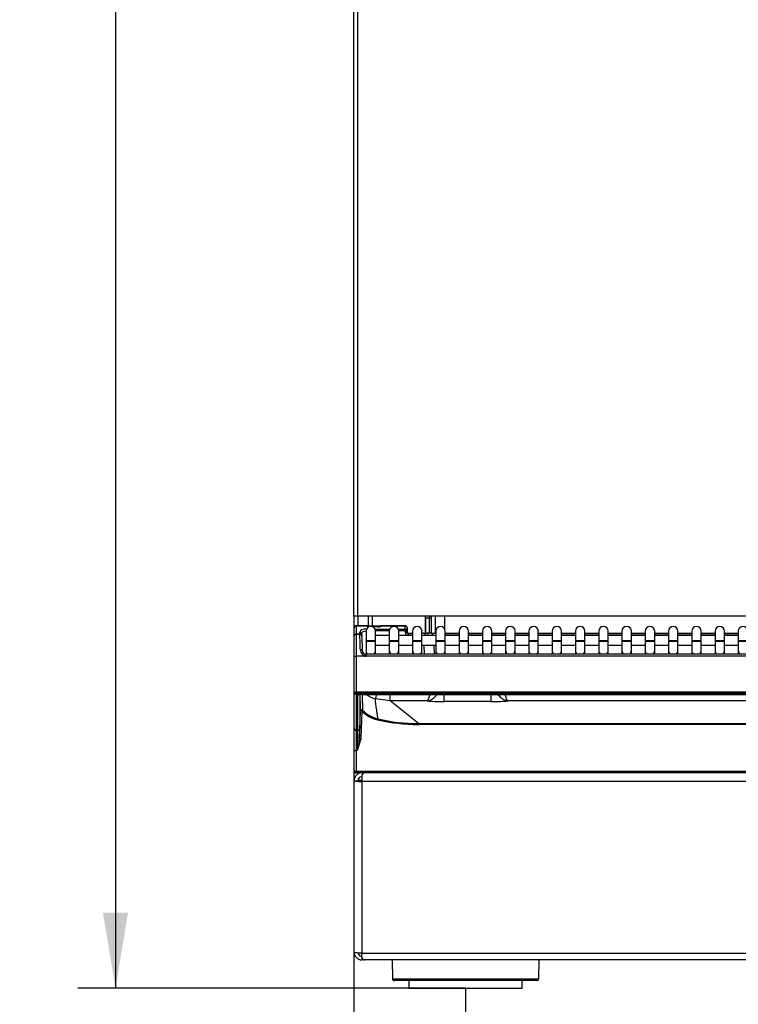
# Model space of a CAD drawing. Header units: millimetres. Extents: x -40 to 419, y 0 to 295.
# Tile 26 of 72: x 37 to 65, y 171 to 210. Entities that reach past the tile are written whole.
import ezdxf
from ezdxf.enums import TextEntityAlignment as Align

# ---------------------------------------------------------------- set-up
doc = ezdxf.new("R2010")
doc.units = ezdxf.units.MM
doc.layers.add('BW4_CTMPLUS_RL', color=7, linetype='Continuous')
doc.layers.add('Standard', color=7, linetype='Continuous')
doc.styles.add('SEACAD_Arial', font='arial.ttf')
doc.dimstyles.new('ISO_(mm)', dxfattribs={"dimtxt": 3, "dimasz": 3, "dimexe": 1.5, "dimexo": 0, "dimgap": 0.75, "dimtad": 1, "dimdec": 0, "dimlfac": 6.666667, "dimtxsty": 'SEACAD_Arial', "dimblk1": '_SE_FILLED', "dimblk2": '_SE_FILLED', "dimsah": 1, "dimcen": 1.5, "dimadec": 0, "dimazin": 0, "dimtfac": 0.5, "dimtmove": 0, "dimatfit": 3, "dimfxl": 1, "dimarcsym": 0})

# ---------------------------------------------------------------- blocks, each defined once
blk = doc.blocks.new('SE')
at = {"layer": 'BW4_CTMPLUS_RL', "color": 7, "linetype": 'Continuous'}
for p, q in [((50.015, 186.652), (50.015, 244.177)), ((50.165, 244.177), (50.165, 186.652)), ((50.165, 186.652), (50.015, 186.652)), ((50.015, 186.652), (50.015, 180.607)), ((91.49, 186.652), (50.165, 186.652)), ((50.195, 186.277), (50.195, 186.652)), ((50.585, 186.652), (50.585, 186.277)), ((50.765, 186.277), (50.765, 186.652)), ((52.853, 186.652), (52.853, 185.975)), ((52.865, 186.577), (52.865, 186.652)), ((53.015, 186.652), (53.015, 186.577)), ((53.105, 185.972), (53.105, 186.652)), ((53.255, 185.977), (53.255, 186.652)), ((53.615, 186.652), (53.615, 186.169)), ((50.03, 186.196), (50.03, 186.202)), ((50.03, 185.881), (50.03, 186.196)), ((50.105, 186.277), (50.546, 186.277)), ((50.105, 186.277), (50.105, 186.266)), ((50.546, 186.266), (50.105, 186.266)), ((50.105, 186.266), (50.105, 185.95)), ((50.546, 186.277), (50.636, 186.277)), ((50.546, 186.266), (50.546, 186.277)), ((50.546, 186.264), (50.546, 186.266)), ((50.636, 186.277), (50.984, 186.277)), ((50.636, 186.241), (50.636, 186.277)), ((50.983, 186.232), (50.767, 186.232)), ((50.983, 186.229), (50.774, 186.229)), ((50.984, 186.277), (51.104, 186.277)), ((50.984, 186.277), (50.984, 186.232)), ((51.104, 186.275), (51.101, 186.266)), ((52.058, 186.266), (51.101, 186.266)), ((51.104, 186.277), (52.057, 186.277)), ((51.104, 186.277), (51.104, 186.275)), ((52.058, 186.266), (52.057, 186.277)), ((52.062, 186.144), (52.058, 186.266)), ((52.132, 186.204), (52.133, 186.199)), ((52.133, 186.199), (52.137, 186.077)), ((53.027, 186.577), (52.865, 186.577)), ((52.865, 186.577), (52.865, 185.977)), ((53.027, 185.977), (53.027, 186.577)), ((53.105, 186.577), (53.027, 186.577)), ((50.03, 185.864), (50.03, 185.881)), ((50.03, 185.075), (50.03, 185.864)), ((50.105, 185.95), (50.257, 185.95)), ((50.105, 185.95), (50.105, 185.939)), ((50.105, 185.939), (50.105, 185.071)), ((50.105, 185.939), (50.257, 185.939)), ((50.257, 185.95), (50.254, 186.023)), ((50.329, 185.956), (50.332, 185.883)), ((50.332, 185.867), (50.332, 185.883)), ((50.332, 185.867), (50.352, 185.293)), ((50.502, 186.061), (50.502, 185.686)), ((50.858, 186.144), (51.445, 186.144)), ((51.427, 186.075), (50.877, 186.075)), ((50.877, 185.686), (50.877, 186.061)), ((51.426, 185.881), (50.877, 185.881)), ((51.426, 186.061), (51.426, 185.686)), ((51.782, 186.144), (52.062, 186.144)), ((52.062, 186.075), (51.801, 186.075)), ((51.801, 185.686), (51.801, 186.061)), ((52.35, 185.881), (51.801, 185.881)), ((52.062, 186.144), (52.062, 186.075)), ((52.062, 186.075), (52.137, 186.077)), ((52.064, 186.006), (52.062, 186.075)), ((52.139, 186.009), (52.064, 186.006)), ((52.137, 186.077), (52.139, 186.009)), ((52.144, 185.977), (52.35, 185.977)), ((52.35, 185.902), (52.19, 185.902)), ((52.35, 186.061), (52.35, 185.686)), ((52.725, 185.686), (52.725, 186.061)), ((53.274, 185.881), (52.725, 185.881)), ((52.779, 185.977), (52.728, 185.977)), ((52.779, 185.977), (52.929, 185.977)), ((52.854, 185.904), (52.855, 185.881)), ((53.079, 185.977), (52.929, 185.977)), ((52.968, 185.881), (52.967, 185.9)), ((53.079, 185.977), (53.274, 185.977)), ((53.155, 185.881), (53.154, 185.904)), ((53.274, 186.061), (53.274, 185.686)), ((53.649, 185.686), (53.649, 186.061)), ((53.649, 185.977), (54.198, 185.977)), ((54.198, 185.902), (53.649, 185.902)), ((54.198, 185.881), (53.649, 185.881)), ((54.198, 186.061), (54.198, 185.686)), ((54.573, 185.686), (54.573, 186.061)), ((54.573, 185.977), (55.122, 185.977)), ((55.122, 185.902), (54.573, 185.902)), ((55.122, 185.881), (54.573, 185.881)), ((55.122, 186.061), (55.122, 185.686)), ((55.497, 185.686), (55.497, 186.061)), ((55.497, 185.977), (56.046, 185.977)), ((56.046, 185.902), (55.497, 185.902)), ((56.046, 185.881), (55.497, 185.881)), ((56.046, 186.061), (56.046, 185.686)), ((56.421, 185.686), (56.421, 186.061)), ((56.421, 185.977), (56.969, 185.977)), ((56.969, 185.902), (56.421, 185.902)), ((56.969, 185.881), (56.421, 185.881)), ((56.969, 186.061), (56.969, 185.686)), ((57.344, 185.686), (57.344, 186.061)), ((57.344, 185.977), (57.893, 185.977)), ((57.893, 185.902), (57.344, 185.902)), ((57.893, 185.881), (57.344, 185.881)), ((57.893, 186.061), (57.893, 185.686)), ((58.268, 185.686), (58.268, 186.061)), ((58.268, 185.977), (58.817, 185.977)), ((58.817, 185.902), (58.268, 185.902)), ((58.817, 185.881), (58.268, 185.881)), ((58.817, 186.061), (58.817, 185.686)), ((59.192, 185.686), (59.192, 186.061)), ((59.192, 185.977), (59.741, 185.977)), ((59.741, 185.902), (59.192, 185.902)), ((59.741, 185.881), (59.192, 185.881)), ((59.741, 186.061), (59.741, 185.686)), ((60.116, 185.686), (60.116, 186.061)), ((60.116, 185.977), (60.665, 185.977)), ((60.665, 185.902), (60.116, 185.902)), ((60.665, 185.881), (60.116, 185.881)), ((60.665, 186.061), (60.665, 185.686)), ((61.04, 185.686), (61.04, 186.061)), ((61.04, 185.977), (61.589, 185.977)), ((61.589, 185.902), (61.04, 185.902)), ((61.589, 185.881), (61.04, 185.881)), ((61.589, 186.061), (61.589, 185.686)), ((61.964, 185.686), (61.964, 186.061)), ((61.964, 185.977), (62.513, 185.977)), ((62.513, 185.902), (61.964, 185.902)), ((62.513, 185.881), (61.964, 185.881)), ((62.513, 186.061), (62.513, 185.686)), ((62.888, 185.686), (62.888, 186.061)), ((62.888, 185.977), (63.436, 185.977)), ((63.436, 185.902), (62.888, 185.902)), ((63.436, 185.881), (62.888, 185.881)), ((63.436, 186.061), (63.436, 185.686)), ((63.811, 185.686), (63.811, 186.061)), ((63.811, 185.977), (64.36, 185.977)), ((64.36, 185.902), (63.811, 185.902)), ((64.36, 185.881), (63.811, 185.881)), ((64.36, 186.061), (64.36, 185.686)), ((64.735, 185.686), (64.735, 186.061)), ((64.735, 185.977), (65.284, 185.977)), ((65.284, 185.902), (64.735, 185.902)), ((65.284, 185.881), (64.735, 185.881)), ((65.284, 186.061), (65.284, 185.686)), ((50.502, 185.686), (50.877, 185.686)), ((50.502, 185.686), (50.502, 185.656)), ((50.502, 185.656), (50.877, 185.656)), ((50.502, 185.656), (50.502, 185.287)), ((50.877, 185.656), (50.877, 185.686)), ((50.877, 185.287), (50.877, 185.656)), ((50.877, 185.506), (51.426, 185.506)), ((51.426, 185.686), (51.801, 185.686)), ((51.426, 185.686), (51.426, 185.656)), ((51.426, 185.656), (51.801, 185.656)), ((51.426, 185.656), (51.426, 185.287)), ((51.801, 185.656), (51.801, 185.686)), ((51.801, 185.287), (51.801, 185.656)), ((51.801, 185.506), (52.35, 185.506)), ((52.35, 185.686), (52.725, 185.686)), ((52.35, 185.686), (52.35, 185.656)), ((52.35, 185.656), (52.725, 185.656)), ((52.35, 185.656), (52.35, 185.287)), ((52.725, 185.656), (52.725, 185.686)), ((52.725, 185.287), (52.725, 185.656)), ((52.725, 185.506), (53.274, 185.506)), ((52.83, 185.146), (52.817, 185.506)), ((53.192, 185.506), (53.205, 185.146)), ((53.274, 185.686), (53.649, 185.686)), ((53.274, 185.686), (53.274, 185.656)), ((53.274, 185.656), (53.649, 185.656)), ((53.274, 185.656), (53.274, 185.287)), ((53.649, 185.656), (53.649, 185.686)), ((53.649, 185.287), (53.649, 185.656)), ((53.649, 185.506), (54.198, 185.506)), ((54.198, 185.686), (54.573, 185.686)), ((54.198, 185.686), (54.198, 185.656)), ((54.198, 185.656), (54.573, 185.656)), ((54.198, 185.656), (54.198, 185.287)), ((54.573, 185.656), (54.573, 185.686)), ((54.573, 185.287), (54.573, 185.656)), ((54.573, 185.506), (55.122, 185.506)), ((55.122, 185.686), (55.497, 185.686)), ((55.122, 185.686), (55.122, 185.656)), ((55.122, 185.656), (55.497, 185.656)), ((55.122, 185.656), (55.122, 185.287)), ((55.497, 185.656), (55.497, 185.686)), ((55.497, 185.287), (55.497, 185.656)), ((55.497, 185.506), (56.046, 185.506)), ((56.046, 185.686), (56.421, 185.686)), ((56.046, 185.686), (56.046, 185.656)), ((56.046, 185.656), (56.421, 185.656)), ((56.046, 185.656), (56.046, 185.287)), ((56.421, 185.656), (56.421, 185.686)), ((56.421, 185.287), (56.421, 185.656)), ((56.421, 185.506), (56.969, 185.506)), ((56.969, 185.686), (57.344, 185.686)), ((56.969, 185.686), (56.969, 185.656)), ((56.969, 185.656), (57.344, 185.656)), ((56.969, 185.656), (56.969, 185.287)), ((57.344, 185.656), (57.344, 185.686)), ((57.344, 185.287), (57.344, 185.656)), ((57.344, 185.506), (57.893, 185.506)), ((57.893, 185.686), (58.268, 185.686)), ((57.893, 185.686), (57.893, 185.656)), ((57.893, 185.656), (58.268, 185.656)), ((57.893, 185.656), (57.893, 185.287)), ((58.268, 185.656), (58.268, 185.686)), ((58.268, 185.287), (58.268, 185.656)), ((58.268, 185.506), (58.817, 185.506)), ((58.817, 185.686), (59.192, 185.686)), ((58.817, 185.686), (58.817, 185.656)), ((58.817, 185.656), (59.192, 185.656)), ((58.817, 185.656), (58.817, 185.287)), ((59.192, 185.656), (59.192, 185.686)), ((59.192, 185.287), (59.192, 185.656)), ((59.192, 185.506), (59.741, 185.506)), ((59.741, 185.686), (60.116, 185.686)), ((59.741, 185.686), (59.741, 185.656)), ((59.741, 185.656), (60.116, 185.656)), ((59.741, 185.656), (59.741, 185.287)), ((60.116, 185.656), (60.116, 185.686)), ((60.116, 185.287), (60.116, 185.656)), ((60.116, 185.506), (60.665, 185.506)), ((60.665, 185.686), (61.04, 185.686)), ((60.665, 185.686), (60.665, 185.656)), ((60.665, 185.656), (61.04, 185.656)), ((60.665, 185.656), (60.665, 185.287)), ((61.04, 185.656), (61.04, 185.686)), ((61.04, 185.287), (61.04, 185.656)), ((61.04, 185.506), (61.589, 185.506)), ((61.589, 185.686), (61.964, 185.686)), ((61.589, 185.686), (61.589, 185.656)), ((61.589, 185.656), (61.964, 185.656)), ((61.589, 185.656), (61.589, 185.287)), ((61.964, 185.656), (61.964, 185.686)), ((61.964, 185.287), (61.964, 185.656)), ((61.964, 185.506), (62.513, 185.506)), ((62.513, 185.686), (62.888, 185.686)), ((62.513, 185.686), (62.513, 185.656)), ((62.513, 185.656), (62.888, 185.656)), ((62.513, 185.656), (62.513, 185.287)), ((62.888, 185.656), (62.888, 185.686)), ((62.888, 185.287), (62.888, 185.656)), ((62.888, 185.506), (63.436, 185.506)), ((63.436, 185.686), (63.811, 185.686)), ((63.436, 185.686), (63.436, 185.656)), ((63.436, 185.656), (63.811, 185.656)), ((63.436, 185.656), (63.436, 185.287)), ((63.811, 185.656), (63.811, 185.686)), ((63.811, 185.287), (63.811, 185.656)), ((63.811, 185.506), (64.36, 185.506)), ((64.36, 185.686), (64.735, 185.686)), ((64.36, 185.686), (64.36, 185.656)), ((64.36, 185.656), (64.735, 185.656)), ((64.36, 185.656), (64.36, 185.287)), ((64.735, 185.656), (64.735, 185.686)), ((64.735, 185.287), (64.735, 185.656)), ((64.735, 185.506), (65.284, 185.506)), ((65.284, 185.686), (65.659, 185.686)), ((65.284, 185.686), (65.284, 185.656)), ((65.284, 185.656), (65.659, 185.656)), ((65.284, 185.656), (65.284, 185.287)), ((50.03, 183.63), (50.03, 185.075)), ((50.105, 185.071), (50.105, 183.639)), ((50.46, 185.071), (50.105, 185.071)), ((50.502, 185.287), (50.502, 185.146)), ((50.503, 185.067), (50.503, 185.146)), ((66.222, 185.146), (50.503, 185.146)), ((66.222, 185.067), (50.503, 185.067)), ((50.877, 185.146), (50.877, 185.287)), ((51.426, 185.287), (51.426, 185.146)), ((51.801, 185.146), (51.801, 185.287)), ((52.35, 185.287), (52.35, 185.146)), ((52.725, 185.146), (52.725, 185.287)), ((53.274, 185.287), (53.274, 185.146)), ((53.649, 185.146), (53.649, 185.287)), ((54.198, 185.287), (54.198, 185.146)), ((54.573, 185.146), (54.573, 185.287)), ((55.122, 185.287), (55.122, 185.146)), ((55.497, 185.146), (55.497, 185.287)), ((56.046, 185.287), (56.046, 185.146)), ((56.421, 185.146), (56.421, 185.287)), ((56.969, 185.287), (56.969, 185.146)), ((57.344, 185.146), (57.344, 185.287)), ((57.893, 185.287), (57.893, 185.146)), ((58.268, 185.146), (58.268, 185.287)), ((58.817, 185.287), (58.817, 185.146)), ((59.192, 185.146), (59.192, 185.287)), ((59.741, 185.287), (59.741, 185.146)), ((60.116, 185.146), (60.116, 185.287)), ((60.665, 185.287), (60.665, 185.146)), ((61.04, 185.146), (61.04, 185.287)), ((61.589, 185.287), (61.589, 185.146)), ((61.964, 185.146), (61.964, 185.287)), ((62.513, 185.287), (62.513, 185.146)), ((62.888, 185.146), (62.888, 185.287)), ((63.436, 185.287), (63.436, 185.146)), ((63.811, 185.146), (63.811, 185.287)), ((64.36, 185.287), (64.36, 185.146)), ((64.735, 185.146), (64.735, 185.287)), ((65.284, 185.287), (65.284, 185.146)), ((50.03, 182.2), (50.03, 183.63)), ((50.03, 183.63), (50.03, 183.63)), ((50.105, 183.639), (50.105, 183.621)), ((91.925, 183.639), (50.105, 183.639)), ((50.105, 183.621), (50.105, 183.556)), ((50.105, 183.621), (91.925, 183.621)), ((50.105, 183.556), (50.105, 182.126)), ((91.925, 183.556), (50.105, 183.556)), ((50.183, 182.126), (50.183, 183.528)), ((50.257, 183.544), (50.257, 182.198)), ((50.334, 183.546), (66.956, 183.546)), ((50.334, 183.546), (50.334, 183.546)), ((50.334, 183.546), (66.956, 183.546)), ((50.348, 183.546), (50.362, 182.924)), ((51.459, 183.291), (51.459, 183.546)), ((53.603, 183.264), (53.603, 183.546)), ((55.457, 183.546), (55.457, 183.264)), ((51.459, 183.291), (50.875, 183.373)), ((52.927, 183.291), (51.459, 183.291)), ((52.587, 182.39), (51.459, 183.291)), ((55.457, 183.264), (53.603, 183.264)), ((85.897, 183.291), (56.133, 183.291)), ((50.246, 181.779), (50.285, 182.895)), ((50.33, 182.899), (50.291, 181.783)), ((52.587, 182.39), (89.443, 182.39)), ((52.587, 182.39), (52.587, 182.351)), ((89.443, 182.351), (52.587, 182.351)), ((50.03, 181.325), (50.03, 182.2)), ((50.105, 182.126), (50.105, 181.316)), ((50.105, 182.126), (50.183, 182.126)), ((50.291, 181.783), (50.155, 181.316)), ((50.246, 181.779), (50.155, 181.316)), ((50.03, 180.502), (50.03, 181.325)), ((50.155, 181.316), (50.105, 181.316)), ((50.105, 181.316), (50.105, 180.494)), ((50.015, 180.607), (50.03, 180.607)), ((50.03, 180.499), (50.03, 180.502)), ((50.105, 180.494), (50.105, 180.493)), ((50.105, 180.493), (91.925, 180.493)), ((50.105, 180.427), (50.105, 180.493)), ((91.925, 180.427), (50.105, 180.427)), ((50.33, 180.426), (50.351, 180.426)), ((50.33, 180.325), (50.33, 180.09)), ((50.351, 180.426), (50.416, 180.426)), ((50.416, 180.426), (50.427, 180.426)), ((50.893, 180.426), (50.893, 180.427)), ((51.193, 180.426), (51.193, 180.427)), ((50.03, 180.126), (50.03, 180.107)), ((50.03, 173.302), (50.03, 180.107)), ((50.117, 180.107), (50.03, 180.107)), ((50.224, 180.113), (50.118, 180.1)), ((50.33, 180.126), (50.18, 180.126)), ((50.18, 180.126), (50.18, 180.107)), ((91.731, 180.09), (50.33, 180.09)), ((50.33, 180.09), (50.33, 173.284)), ((50.33, 173.265), (50.33, 173.284)), ((50.33, 173.265), (91.731, 173.265)), ((50.33, 173.077), (50.33, 173.265)), ((50.377, 173.002), (50.33, 173.002)), ((50.435, 173.002), (50.377, 173.002)), ((50.451, 173.002), (50.435, 173.002)), ((91.61, 173.001), (50.451, 173.001)), ((51.539, 173.001), (51.552, 172.25)), ((57.358, 172.25), (57.371, 173.001)), ((51.552, 172.25), (57.358, 172.25)), ((57.283, 172.177), (51.627, 172.177)), ((52.205, 172.177), (52.205, 171.877)), ((56.705, 171.877), (56.705, 172.177)), ((52.205, 171.877), (56.705, 171.877))]:
    blk.add_line(p, q, dxfattribs=at)
for centre, radius, start, end in [((50.105, 186.202), 0.075, 90, 180), ((50.69, 186.061), 0.188, 0, 180), ((50.546, 186.232), 0.045, 2.0076, 90), ((50.984, 186.449), 0.217, 269.5366, 278.0877), ((51.104, 186.232), 0.045, 90, 161.9762), ((51.614, 186.061), 0.188, 0, 180), ((52.057, 186.202), 0.075, 2.0076, 90), ((52.538, 186.061), 0.188, 0, 180), ((53.461, 186.061), 0.188, 0, 180), ((54.385, 186.061), 0.188, 0, 180), ((55.309, 186.061), 0.188, 0, 180), ((56.233, 186.061), 0.188, 0, 180), ((57.157, 186.061), 0.188, 0, 180), ((58.081, 186.061), 0.188, 0, 180), ((59.005, 186.061), 0.188, 0, 180), ((59.929, 186.061), 0.188, 0, 180), ((60.852, 186.061), 0.188, 0, 180), ((61.776, 186.061), 0.188, 0, 180), ((62.7, 186.061), 0.188, 0, 180), ((63.624, 186.061), 0.188, 0, 180), ((64.548, 186.061), 0.188, 0, 180), ((65.472, 186.061), 0.188, 0, 180), ((50.105, 185.864), 0.075, 90, 180), ((50.257, 185.864), 0.075, 2, 90), ((-44.896, 182.602), 95.212, 1.6283, 2.00832), ((52.289, 186.014), 0.225, 182.0076, 216.1304), ((52.289, 186.014), 0.15, 182.0076, 242.1823), ((52.61, 197.344), 11.443, 270.584, 271.2256), ((52.779, 185.902), 0.075, 2, 90), ((52.954, 186.931), 1.032, 264.4779, 270.742), ((52.974, 189.372), 3.473, 269.8919, 272.9839), ((53.079, 185.902), 0.075, 2, 90), ((53.559, 216.806), 30.904, 269.2495, 269.4686), ((50.528, 185.312), 0.25, 180.8886, 254.2338), ((50.511, 185.3), 0.158, 182.5873, 256.6468), ((50.503, 185.286), 0.141, 258.4781, 269.9593), ((-51.703, 180.972), 102.006, 1.08031, 1.44557), ((45.13, 185.639), 6.176, 338.4742, 340.1216), ((51.24, 183.755), 1.25, 223.2412, 256.8079), ((51.24, 183.749), 1.204, 223.2214, 256.7974), ((52.591, 189.598), 7.247, 256.9475, 269.9647), ((52.592, 189.594), 7.204, 256.947, 269.9616), ((-5.273, 183.583), 55.475, 357.6577, 358.4945), ((50.195, 180.607), 0.18, 180, 203.3903), ((50.105, 180.502), 0.075, 182.0076, 270), ((50.33, 180.126), 0.3, 90, 180), ((51.156, 180.352), 0.075, 90, 96.9797), ((51.193, 180.127), 0.3, 90, 94.1972), ((51.268, 180.352), 0.075, 90, 96.9797), ((50.121, 180.97), 0.863, 269.7192, 275.4437), ((50.33, 180.126), 0.15, 90, 180), ((50.33, 173.302), 0.3, 180, 270), ((50.33, 173.302), 0.15, 184.8202, 270), ((51.627, 172.252), 0.075, 181, 270), ((57.283, 172.252), 0.075, 270, 359)]:
    blk.add_arc(centre, radius, start, end, dxfattribs=at)
for centre, major_axis, ratio, start_param, end_param in [((50.105, 186.196), (-0.075, 0), 0.927184, 4.712389, 6.283185), ((50.546, 186.224), (-0.045, -0.0016), 0.927104, 3.400376, 4.679901), ((50.636, 186.264), (-0.0901, 0.0004), 0.387555, 0.015234, 1.125836), ((50.546, 186.222), (0.045, 0.0016), 0.927104, 0.282239, 1.538309), ((50.984, 186.275), (-0.12, -0.001), 0.38754, 1.557708, 2.920948), ((50.983, 186.187), (0, -0.045), 0.002042, 3.115595, 3.525566), ((51.104, 186.231), (0.045, -0.0016), 0.989056, 1.605453, 2.846542), ((51.101, 186.224), (0.039, -0.0224), 0.906527, 2.049955, 3.164923), ((52.058, 186.196), (-0.075, -0.0026), 0.927104, 3.141593, 4.679901), ((50.105, 185.881), (0.075, 0), 0.927184, 1.570796, 3.141593), ((50.555, 186.023), (0.3, -0.002), 0.403684, 1.587641, 3.158437), ((50.254, 185.953), (-0.075, -0.0026), 0.927105, 3.141593, 4.680025), ((50.257, 185.881), (-0.075, -0.0026), 0.927105, 3.141593, 4.680025), ((52.062, 186.075), (0.075, 0.0026), 0.927104, 0, 1.538309), ((52.929, 185.902), (0, -0.075), 0.501774, 1.542993, 3.141593), ((50.105, 185.075), (0.075, 0), 0.052336, 3.141593, 4.712389), ((50.278, 185.29), (-0.075, -0.0026), 0.234798, 3.141593, 4.70419), ((50.46, 185.075), (-0.015, -0.0735), 0.010479, 1.519495, 3.396759), ((50.502, 185.303), (0.007, -0.236), 0.952321, 6.062478, 6.254557), ((50.69, 185.287), (-0.188, 0), 0.984808, 0, 0.874159), ((50.69, 185.287), (-0.188, 0), 0.984808, 2.267434, 3.141593), ((51.614, 185.287), (-0.188, 0), 0.984808, 0, 0.874159), ((51.614, 185.287), (-0.188, 0), 0.984808, 2.267434, 3.141593), ((52.538, 185.287), (-0.188, 0), 0.984808, 0, 0.874159), ((52.538, 185.287), (-0.188, 0), 0.984808, 2.267434, 3.141593), ((53.461, 185.287), (-0.188, 0), 0.984808, 0, 0.874159), ((53.461, 185.287), (-0.188, 0), 0.984808, 2.267434, 3.141593), ((54.385, 185.287), (-0.188, 0), 0.984808, 0, 0.874159), ((54.385, 185.287), (-0.188, 0), 0.984808, 2.267434, 3.141593), ((55.309, 185.287), (-0.188, 0), 0.984808, 0, 0.874159), ((55.309, 185.287), (-0.188, 0), 0.984808, 2.267434, 3.141593), ((56.233, 185.287), (-0.188, 0), 0.984808, 0, 0.874159), ((56.233, 185.287), (-0.188, 0), 0.984808, 2.267434, 3.141593), ((57.157, 185.287), (-0.188, 0), 0.984808, 0, 0.874159), ((57.157, 185.287), (-0.188, 0), 0.984808, 2.267434, 3.141593), ((58.081, 185.287), (-0.188, 0), 0.984808, 0, 0.874159), ((58.081, 185.287), (-0.188, 0), 0.984808, 2.267434, 3.141593), ((59.005, 185.287), (-0.188, 0), 0.984808, 0, 0.874159), ((59.005, 185.287), (-0.188, 0), 0.984808, 2.267434, 3.141593), ((59.929, 185.287), (-0.188, 0), 0.984808, 0, 0.874159), ((59.929, 185.287), (-0.188, 0), 0.984808, 2.267434, 3.141593), ((60.852, 185.287), (-0.188, 0), 0.984808, 0, 0.874159), ((60.852, 185.287), (-0.188, 0), 0.984808, 2.267434, 3.141593), ((61.776, 185.287), (-0.188, 0), 0.984808, 0, 0.874159), ((61.776, 185.287), (-0.188, 0), 0.984808, 2.267434, 3.141593), ((62.7, 185.287), (-0.188, 0), 0.984808, 0, 0.874159), ((62.7, 185.287), (-0.188, 0), 0.984808, 2.267434, 3.141593), ((63.624, 185.287), (-0.188, 0), 0.984808, 0, 0.874159), ((63.624, 185.287), (-0.188, 0), 0.984808, 2.267434, 3.141593), ((64.548, 185.287), (-0.188, 0), 0.984808, 0, 0.874159), ((64.548, 185.287), (-0.188, 0), 0.984808, 2.267434, 3.141593), ((65.472, 185.287), (-0.188, 0), 0.984808, 0, 0.874159), ((50.105, 183.63), (-0.075, 0), 0.1256, 4.712389, 6.283185), ((50.105, 183.63), (0.075, 0), 0.123749, 1.570796, 3.141593), ((50.105, 183.63), (0.075, 0), 0.992546, 3.141593, 4.712389), ((50.105, 183.63), (-0.075, 0), 0.121869, 0, 1.570796), ((50.333, 183.528), (-0.15, 0), 0.123668, 4.706097, 6.283089), ((50.183, 183.602), (0.075, 0), 0.992546, 4.712389, 5.311007), ((53.61, 183.344), (-0.901, -0.001), 0.089045, 0.71088, 1.563418), ((55.45, 183.344), (0.901, -0.001), 0.089045, 4.719767, 5.57231), ((50.33, 182.893), (-0.045, 0.0016), 0.121796, 4.71664, 6.278804), ((50.33, 182.893), (0.0328, 0.0308), 0.089156, 0.053351, 1.487281), ((50.955, 182.533), (0.0101, 0.0438), 0.027683, 0.077528, 1.451786), ((50.105, 182.2), (0.075, 0), 0.992546, 3.141593, 4.712389), ((50.183, 182.2), (-0.075, 0), 0.992546, 1.570796, 3.105906), ((50.222, 181.2), (0.036, 1.005), 0.004346, -0.956978, -0.122019), ((50.105, 181.325), (0.075, 0), 0.121869, 3.141593, 4.712389), ((50.105, 180.503), (0.075, 0.0013), 0.121832, 3.141593, 4.710254), ((50.105, 180.502), (-0.075, -0.0026), 0.121796, 0, 1.566527), ((50.33, 180.126), (-0.3, 0), 0.121869, 0.785398, 1.570796), ((50.33, 180.126), (-0.15, 0), 0.121869, 0.785398, 1.570796), ((50.33, 173.321), (0.3, 0), 0.121869, 3.926991, 4.712389)]:
    blk.add_ellipse(centre, major_axis=major_axis, ratio=ratio, start_param=start_param, end_param=end_param, dxfattribs=at)
for points, knots in [([(50.62, 186.233), (50.616, 186.233), (50.608, 186.234), (50.599, 186.236), (50.592, 186.237), (50.59, 186.237), (50.589, 186.237)], [0.1648271, 0.1648271, 0.1648271, 0.1648271, 0.304028, 0.4402311, 0.567716, 0.7326066, 0.7326066, 0.7326066, 0.7326066]), ([(51.062, 186.246), (51.061, 186.246), (51.06, 186.246), (51.053, 186.242), (51.04, 186.239), (51.028, 186.236), (51.019, 186.235), (51.015, 186.234)], [0.0842386, 0.0842386, 0.0842386, 0.0842386, 0.2176737, 0.5048116, 0.6809009, 0.880212, 1, 1, 1, 1]), ([(50.329, 185.956), (50.328, 185.988), (50.368, 186.041), (50.457, 186.067), (50.496, 186.071)], [0, 0, 0, 0, 0.5, 0.8442717, 0.8442717, 0.8442717, 0.8442717]), ([(50.522, 183.54), (50.629, 183.465), (50.748, 183.409), (50.875, 183.373), (50.875, 183.373), (50.875, 183.373), (50.875, 183.373)], [0.3736597, 0.3736597, 0.3736597, 0.3736597, 0.999593, 0.999593, 0.999593, 0.9998945, 0.9998945, 0.9998945, 0.9998945]), ([(53.025, 183.541), (53.023, 183.53), (53.021, 183.52), (52.99, 183.383), (52.958, 183.307), (52.927, 183.291)], [0.4604738, 0.4604738, 0.4604738, 0.4604738, 0.5, 0.5, 1, 1, 1, 1]), ([(52.927, 183.291), (53.046, 183.304), (53.174, 183.375), (53.3, 183.511), (53.312, 183.525), (53.324, 183.54)], [0, 0, 0, 0, 0.5, 0.5, 0.5557567, 0.5557567, 0.5557567, 0.5557567]), ([(55.735, 183.54), (55.748, 183.525), (55.76, 183.511), (55.886, 183.375), (56.013, 183.304), (56.133, 183.291)], [0.4442502, 0.4442502, 0.4442502, 0.4442502, 0.5000088, 0.5000088, 1, 1, 1, 1]), ([(56.133, 183.291), (56.102, 183.307), (56.07, 183.383), (56.039, 183.52), (56.037, 183.53), (56.034, 183.541)], [0, 0, 0, 0, 0.4999921, 0.4999921, 0.5395057, 0.5395057, 0.5395057, 0.5395057]), ([(50.875, 183.373), (50.874, 183.368), (50.872, 183.357), (50.87, 183.34), (50.868, 183.323), (50.867, 183.304), (50.868, 183.277), (50.871, 183.239), (50.879, 183.176), (50.891, 183.093), (50.907, 182.986), (50.925, 182.863), (50.945, 182.725), (50.958, 182.628), (50.965, 182.577)], [0, 0, 0, 0, 0.023117, 0.047172, 0.072166, 0.0981, 0.124974, 0.183043, 0.249989, 0.367906, 0.499992, 0.650548, 0.817217, 1, 1, 1, 1]), ([(50.362, 182.924), (50.355, 182.93), (50.347, 182.936), (50.334, 182.938), (50.325, 182.938), (50.312, 182.936), (50.292, 182.924), (50.288, 182.906), (50.285, 182.895)], [0, 0, 0, 0, 0.249794, 0.300446, 0.376371, 0.502622, 0.673148, 1, 1, 1, 1]), ([(50.291, 181.783), (50.28, 181.783), (50.268, 181.783), (50.25, 181.781), (50.246, 181.78), (50.246, 181.779)], [0, 0, 0, 0, 0.503905, 0.503905, 1, 1, 1, 1]), ([(50.427, 180.426), (50.411, 180.426), (50.395, 180.417), (50.363, 180.382), (50.346, 180.357), (50.33, 180.325)], [0, 0, 0, 0, 0.5, 0.5, 1, 1, 1, 1]), ([(50.118, 180.1), (50.09, 180.1), (50.068, 180.101), (50.038, 180.104), (50.03, 180.105), (50.03, 180.107)], [0, 0, 0, 0, 0.5, 0.5, 1, 1, 1, 1]), ([(50.03, 173.302), (50.03, 173.3), (50.038, 173.298), (50.068, 173.296), (50.09, 173.295), (50.118, 173.295)], [0, 0, 0, 0, 0.5, 0.5, 1, 1, 1, 1]), ([(50.33, 173.077), (50.35, 173.053), (50.371, 173.034), (50.411, 173.008), (50.431, 173.001), (50.451, 173.001)], [0, 0, 0, 0, 0.5, 0.5, 1, 1, 1, 1])]:
    blk.add_open_spline(points, degree=3, knots=knots, dxfattribs=at)
blk = doc.blocks.new('DMBLK64')
at = {"layer": 'Standard', "linetype": 'Continuous'}
for points in [[(47.015, 156.277), (50.015, 156.777), (47.015, 157.277)], [(57.455, 156.277), (57.455, 157.277), (54.455, 156.777)]]:
    blk.add_hatch(color=7, dxfattribs=at).paths.add_polyline_path(points)
at = {"layer": 'Standard', "color": 7, "linetype": 'Continuous'}
for p, q in [((50.015, 186.652), (50.015, 155.277)), ((54.455, 171.877), (54.455, 155.277)), ((40.156, 156.777), (60.455, 156.777))]:
    blk.add_line(p, q, dxfattribs=at)
at = {"layer": 'Standard', "color": 7, "linetype": 'Continuous', "style": 'SEACAD_Arial'}
blk.add_text('30', height=3, dxfattribs=at).set_placement((41.206, 160.527), align=Align.TOP_LEFT)
blk = doc.blocks.new('_SE_FILLED')
at = {"color": 0}
blk.add_line((0, 0), (-1, 0), dxfattribs=at)
blk.add_solid([(0, 0), (-1, -0.1665), (-1, 0.1665), (0, 0)], dxfattribs=at)
blk = doc.blocks.new('DMBLK65')
at = {"layer": 'Standard', "linetype": 'Continuous'}
for points in [[(57.455, 156.277), (57.455, 157.277), (54.455, 156.777)], [(93.425, 156.277), (96.425, 156.777), (93.425, 157.277)]]:
    blk.add_hatch(color=7, dxfattribs=at).paths.add_polyline_path(points)
at = {"layer": 'Standard', "color": 7, "linetype": 'Continuous'}
for p, q in [((54.455, 171.877), (54.455, 155.277)), ((96.425, 171.877), (96.425, 155.277)), ((54.455, 156.777), (96.425, 156.777))]:
    blk.add_line(p, q, dxfattribs=at)
at = {"layer": 'Standard', "color": 7, "linetype": 'Continuous', "style": 'SEACAD_Arial'}
blk.add_text('280', height=3, dxfattribs=at).set_placement((71.918, 160.527), align=Align.TOP_LEFT)
blk = doc.blocks.new('DMBLK71')
at = {"layer": 'Standard', "linetype": 'Continuous'}
for points in [[(53.015, 147.277), (53.015, 148.277), (50.015, 147.777)], [(150.815, 147.277), (153.815, 147.777), (150.815, 148.277)]]:
    blk.add_hatch(color=7, dxfattribs=at).paths.add_polyline_path(points)
at = {"layer": 'Standard', "color": 7, "linetype": 'Continuous'}
for p, q in [((50.015, 186.652), (50.015, 146.277)), ((153.815, 180.607), (153.815, 146.277)), ((50.015, 147.777), (153.815, 147.777))]:
    blk.add_line(p, q, dxfattribs=at)
at = {"layer": 'Standard', "color": 7, "linetype": 'Continuous', "style": 'SEACAD_Arial'}
blk.add_text('692', height=3, dxfattribs=at).set_placement((98.393, 151.527), align=Align.TOP_LEFT)
blk = doc.blocks.new('DMBLK72')
at = {"layer": 'Standard', "linetype": 'Continuous'}
for points in [[(40.054, 265.633), (41.054, 265.633), (40.554, 268.633)], [(40.054, 174.877), (40.554, 171.877), (41.054, 174.877)]]:
    blk.add_hatch(color=7, dxfattribs=at).paths.add_polyline_path(points)
at = {"layer": 'Standard', "color": 7, "linetype": 'Continuous'}
for p, q in [((96.129, 268.633), (39.054, 268.633)), ((40.554, 268.633), (40.554, 171.877)), ((54.455, 171.877), (39.054, 171.877))]:
    blk.add_line(p, q, dxfattribs=at)
at = {"layer": 'Standard', "color": 7, "linetype": 'Continuous', "style": 'SEACAD_Arial'}
blk.add_text('645', height=3, rotation=90, dxfattribs=at).set_placement((36.804, 216.733), align=Align.TOP_LEFT)

msp = doc.modelspace()

# ---------------------------------------------------------------- block references
at = {"layer": 'Standard'}
msp.add_blockref('SE', (0, 0), dxfattribs=at)

# ---------------------------------------------------------------- dimensions: what is measured, and where the dimension line sits
at = {"layer": 'Standard', "color": 7, "linetype": 'Continuous'}
for base, p1, p2, angle, picture, middle, dimtype in [((40.5543, 171.8767), (96.1291, 268.6328), (54.4551, 171.8767), 90, 'DMBLK72', (40.5543, 220.2547), 160), ((54.4551, 156.7774), (54.4551, 171.8767), (96.4251, 171.8767), 0, 'DMBLK65', (75.4401, 156.7774), 161)]:
    dim = msp.add_linear_dim(base=base, p1=p1, p2=p2, angle=angle, text='\\A1;<>', dimstyle='ISO_(mm)', dxfattribs=at)
    dim.commit()
    dim.dimension.update_dxf_attribs({"geometry": picture, "text_midpoint": middle, "dimtype": dimtype})
dim = msp.add_linear_dim(base=(54.4551, 156.7774), p1=(50.0151, 186.6517), p2=(54.4551, 171.8767), text='\\A1;<>', dimstyle='ISO_(mm)', dxfattribs=at)
dim.commit()
dim.dimension.update_dxf_attribs({"geometry": 'DMBLK64', "text_midpoint": (46.9513, 156.7774), "dimtype": 160})
dim = msp.add_linear_dim(base=(153.8151, 147.7774), p1=(50.0151, 186.6517), p2=(153.8151, 180.6067), text='\\A1;<>', dimstyle='ISO_(mm)', override={"dimdec": 2}, dxfattribs=at)
dim.commit()
dim.dimension.update_dxf_attribs({"geometry": 'DMBLK71', "text_midpoint": (101.9151, 147.7774), "dimtype": 160})

doc.saveas('drawing.dxf')
